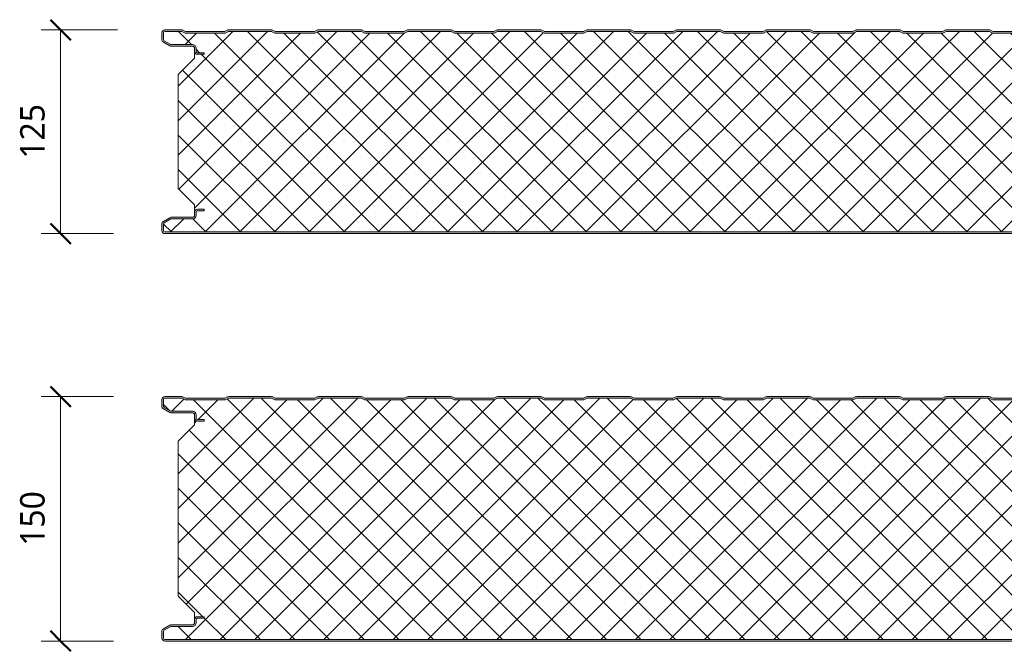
# Model space of a CAD drawing. Header units: millimetres. Extents: x 196 to 3485, y -270 to 1649.
# Tile 2 of 9: x 196 to 800, y 655 to 1043. Entities that reach past the tile are written whole.
import ezdxf

# ---------------------------------------------------------------- set-up
doc = ezdxf.new("R2010")
doc.units = ezdxf.units.MM
for name, color, linetype, lineweight in [('A-ANNO-DIMS', 211, 'Continuous', 9), ('A-ANNO-DIMS-5', 211, 'Continuous', 9), ('A-DETL-GENF', 92, 'Continuous', 13)]:
    doc.layers.add(name, color=color, linetype=linetype, lineweight=lineweight)
doc.styles.add('Yu Gothic', font='Yu Gothic.ttf', dxfattribs={"height": 15})
doc.dimstyles.new('Diagonal', dxfattribs={"dimscale": 304.8, "dimtxt": 17.413553, "dimasz": 0.04101, "dimexe": 0.03937, "dimexo": 0.024606, "dimgap": 0.024606, "dimtad": 1, "dimdec": 0, "dimzin": 0, "dimdsep": 46, "dimtxsty": 'Yu Gothic', "dimblk1": 'OBLIQUE', "dimblk2": 'OBLIQUE', "dimsah": 1, "dimcen": 0.09, "dimazin": 0, "dimtfac": 1, "dimtdec": 4, "dimtix": 1, "dimtmove": 0, "dimatfit": 3, "dimfxl": 1, "dimtvp": 1, "dimtfill": 1, "dimtolj": 1, "dimtzin": 0, "dimarcsym": 2})

# ---------------------------------------------------------------- blocks, each defined once
blk = doc.blocks.new('CR 1100 - FINELINE - FLAT - CR 1100 125mm - FINELINE - FLAT-4202008-15 PANEL SIZE AND PROFILE Copy 1 Copy 2 Copy 1 Copy 1')
at = {"layer": 'A-DETL-GENF'}
h = blk.add_hatch(color=256, dxfattribs=at)
h.paths.add_polyline_path([(999.3, 0), (1096.2, 0), (1096.67, 0.06), (1097.1, 0.24), (1097.48, 0.53), (1097.76, 0.9), (1097.94, 1.33), (1098, 1.8), (1098.04, 9.61), (1098.16, 9.9), (1098.35, 10.15), (1098.6, 10.34), (1098.89, 10.46), (1099.2, 10.5), (1118.2, 10.5), (1118.67, 10.56), (1119.1, 10.74), (1119.48, 11.03), (1119.76, 11.4), (1119.94, 11.83), (1120, 12.3), (1120, 13.2), (1119.94, 13.67), (1119.76, 14.1), (1119.48, 14.47), (1119.1, 14.76), (1118.67, 14.94), (1118.2, 15), (1114, 15), (1114, 14), (1118.41, 13.97), (1118.77, 13.77), (1118.98, 13.41), (1119, 13.2), (1118.98, 12.09), (1118.77, 11.73), (1118.41, 11.53), (1118.2, 11.5), (1099.2, 11.5), (1098.63, 11.43), (1098.1, 11.21), (1097.65, 10.86), (1097.3, 10.4), (1097.08, 9.87), (1097, 9.3), (1096.98, 1.59), (1096.77, 1.23), (1096.41, 1.03), (1096.2, 1), (1.59, 1.03), (1.23, 1.23), (1.03, 1.59), (1, 1.8), (1.03, 6.17), (1.23, 6.53), (1.4, 6.65), (5.46, 9), (18.8, 9), (19.37, 9.07), (19.9, 9.29), (20.36, 9.64), (20.71, 10.1), (20.93, 10.63), (21, 11.2), (21.03, 13.41), (21.23, 13.76), (21.59, 13.97), (21.8, 14), (26, 14), (26, 15), (21.8, 15), (21.33, 14.94), (20.9, 14.76), (20.53, 14.47), (20.24, 14.1), (20.06, 13.67), (20, 13.2), (19.96, 10.89), (19.84, 10.6), (19.65, 10.35), (19.4, 10.16), (19.11, 10.04), (18.8, 10), (5.68, 10), (5.21, 9.94), (4.78, 9.76), (0.9, 7.52), (0.53, 7.23), (0.24, 6.86), (0.06, 6.43), (0, 5.96), (0, 1.8), (0.06, 1.33), (0.24, 0.9), (0.53, 0.53), (0.9, 0.24), (1.33, 0.06), (1.8, 0), (756.52, 0)])
h.paths.add_polyline_path([(1114, 110), (1118.2, 110), (1118.67, 110.06), (1119.1, 110.24), (1119.48, 110.53), (1119.76, 110.9), (1119.94, 111.33), (1120, 111.8), (1120, 112.7), (1119.94, 113.17), (1119.76, 113.6), (1119.48, 113.97), (1119.1, 114.26), (1118.67, 114.44), (1118.2, 114.5), (1098.89, 114.54), (1098.6, 114.66), (1098.35, 114.85), (1098.16, 115.1), (1098.04, 115.39), (1098, 115.7), (1097.95, 123.59), (1097.94, 123.67), (1097.76, 124.1), (1097.48, 124.47), (1097.1, 124.76), (1096.67, 124.94), (1096.2, 125), (1085.51, 124.94), (1085.06, 124.78), (1083.5, 124), (1059.5, 124), (1057.49, 124.94), (1057.01, 125), (1030.51, 124.94), (1030.06, 124.78), (1028.5, 124), (1004.5, 124), (1002.49, 124.94), (1002.01, 125), (975.51, 124.94), (975.06, 124.78), (973.5, 124), (949.5, 124), (947.49, 124.94), (947.01, 125), (920.51, 124.94), (920.06, 124.78), (918.5, 124), (894.5, 124), (892.49, 124.94), (892.01, 125), (865.51, 124.94), (865.06, 124.78), (863.5, 124), (839.5, 124), (837.49, 124.94), (837.01, 125), (810.51, 124.94), (810.06, 124.78), (808.5, 124), (784.5, 124), (782.49, 124.94), (782.01, 125), (755.51, 124.94), (755.06, 124.78), (753.5, 124), (729.5, 124), (727.49, 124.94), (727.01, 125), (700.51, 124.94), (700.06, 124.78), (698.5, 124), (674.5, 124), (672.49, 124.94), (672.01, 125), (645.51, 124.94), (645.06, 124.78), (643.5, 124), (619.5, 124), (617.49, 124.94), (617.01, 125), (590.51, 124.94), (590.06, 124.78), (588.5, 124), (564.5, 124), (562.49, 124.94), (562.01, 125), (535.51, 124.94), (535.06, 124.78), (533.5, 124), (509.5, 124), (507.49, 124.94), (507.01, 125), (480.51, 124.94), (480.06, 124.78), (478.5, 124), (454.5, 124), (452.49, 124.94), (452.01, 125), (425.51, 124.94), (425.06, 124.78), (423.5, 124), (399.5, 124), (397.49, 124.94), (397.01, 125), (370.51, 124.94), (370.06, 124.78), (368.5, 124), (344.5, 124), (342.49, 124.94), (342.01, 125), (315.51, 124.94), (315.06, 124.78), (313.5, 124), (289.5, 124), (287.49, 124.94), (287.01, 125), (260.51, 124.94), (260.06, 124.78), (258.5, 124), (234.5, 124), (232.49, 124.94), (232.01, 125), (205.51, 124.94), (205.06, 124.78), (203.5, 124), (179.5, 124), (177.49, 124.94), (177.01, 125), (150.51, 124.94), (150.06, 124.78), (148.5, 124), (124.5, 124), (122.49, 124.94), (122.01, 125), (95.51, 124.94), (95.06, 124.78), (93.5, 124), (69.5, 124), (67.49, 124.94), (67.01, 125), (40.51, 124.94), (40.06, 124.78), (38.5, 124), (14.5, 124), (12.49, 124.94), (12.01, 125), (1.8, 125), (1.33, 124.94), (0.9, 124.76), (0.53, 124.47), (0.24, 124.1), (0.05, 123.59), (0, 123.2), (0, 119.04), (0.06, 118.57), (0.24, 118.14), (0.53, 117.77), (0.9, 117.48), (4.78, 115.24), (5.21, 115.06), (5.68, 115), (19.11, 114.96), (19.4, 114.84), (19.72, 114.56), (19.84, 114.4), (19.96, 114.11), (20, 113.8), (20, 111.8), (20.06, 111.33), (20.24, 110.9), (20.53, 110.53), (20.9, 110.24), (21.33, 110.06), (21.8, 110), (26, 110), (26, 111), (21.59, 111.03), (21.23, 111.24), (21.03, 111.59), (21, 111.8), (21, 113.8), (20.85, 114.56), (20.71, 114.9), (20.36, 115.36), (19.9, 115.71), (19.37, 115.93), (18.8, 116), (5.46, 116), (1.23, 118.47), (1.03, 118.83), (1, 119.04), (1.03, 123.41), (1.23, 123.77), (1.59, 123.97), (1.8, 124), (12.27, 124), (14.27, 123), (38.74, 123), (40.74, 124), (67.27, 124), (69.27, 123), (93.74, 123), (95.74, 124), (122.27, 124), (124.27, 123), (148.74, 123), (150.74, 124), (177.27, 124), (179.27, 123), (203.74, 123), (205.74, 124), (232.27, 124), (234.27, 123), (258.74, 123), (260.74, 124), (287.27, 124), (289.27, 123), (313.74, 123), (315.74, 124), (342.27, 124), (344.27, 123), (368.74, 123), (370.74, 124), (397.27, 124), (399.27, 123), (423.74, 123), (425.74, 124), (452.27, 124), (454.27, 123), (478.74, 123), (480.74, 124), (507.27, 124), (509.27, 123), (533.74, 123), (535.74, 124), (562.27, 124), (564.27, 123), (588.74, 123), (590.74, 124), (617.27, 124), (619.27, 123), (643.74, 123), (645.74, 124), (672.27, 124), (674.27, 123), (698.74, 123), (700.74, 124), (727.27, 124), (729.27, 123), (753.74, 123), (755.74, 124), (782.27, 124), (784.27, 123), (808.74, 123), (810.74, 124), (837.27, 124), (839.27, 123), (863.74, 123), (865.74, 124), (892.27, 124), (894.27, 123), (918.74, 123), (920.74, 124), (947.27, 124), (949.27, 123), (973.74, 123), (975.74, 124), (1002.27, 124), (1004.27, 123), (1028.74, 123), (1030.74, 124), (1057.27, 124), (1059.27, 123), (1083.74, 123), (1085.74, 124), (1096.41, 123.97), (1096.77, 123.77), (1096.98, 123.41), (1097, 123.2), (1097, 115.7), (1097.08, 115.13), (1097.3, 114.6), (1097.65, 114.15), (1098.1, 113.8), (1098.63, 113.58), (1099.2, 113.5), (1118.41, 113.47), (1118.77, 113.27), (1118.98, 112.91), (1119, 112.7), (1118.98, 111.59), (1118.77, 111.24), (1118.41, 111.03), (1118.2, 111), (1114, 111)])
h = blk.add_hatch(dxfattribs=at)
h.set_pattern_fill('FP_4', color=256, style=0, pattern_type=2)
h.set_pattern_definition([(45, (-283.583, -911.559), (-10.6066, 10.6066), []), (135, (-283.583, -911.559), (-10.6066, -10.6066), [])])
h.paths.add_polyline_path([(270.97, 1), (1096.41, 1.03), (1096.77, 1.24), (1096.9, 1.4), (1097, 1.8), (1097.04, 9.61), (1097.09, 9.9), (1097.3, 10.4), (1097.65, 10.86), (1098.1, 11.21), (1098.63, 11.43), (1099.21, 11.5), (1118.41, 11.53), (1118.77, 11.74), (1118.9, 11.9), (1119, 12.3), (1118.95, 13.41), (1118.89, 13.6), (1118.6, 13.89), (1118.2, 14), (1114, 14), (1114, 15), (1118.6, 14.95), (1118.77, 14.9), (1119.1, 14.76), (1119.48, 14.47), (1119.76, 14.1), (1119.94, 13.67), (1120, 13.52), (1120, 17.6), (1110, 27.61), (1110, 97.68), (1120, 107.6), (1119.98, 111.59), (1119.94, 111.33), (1119.76, 110.9), (1119.48, 110.53), (1119.1, 110.24), (1118.6, 110.05), (1118.2, 110), (1114, 110), (1114, 111), (1118.41, 111.03), (1118.77, 111.24), (1118.9, 111.4), (1119, 111.8), (1118.95, 112.91), (1118.9, 113.1), (1118.6, 113.39), (1118.2, 113.5), (1098.89, 113.54), (1098.6, 113.59), (1098.1, 113.8), (1097.65, 114.15), (1097.3, 114.6), (1097.08, 115.13), (1097, 115.7), (1096.95, 123.41), (1096.9, 123.6), (1096.6, 123.89), (1096.2, 124), (1085.74, 124), (1083.74, 123), (1059.27, 123), (1057.27, 124), (1030.74, 124), (1028.74, 123), (1004.27, 123), (1002.27, 124), (975.74, 124), (973.74, 123), (949.27, 123), (947.27, 124), (920.74, 124), (918.74, 123), (894.27, 123), (892.27, 124), (865.74, 124), (863.74, 123), (839.27, 123), (837.27, 124), (810.74, 124), (808.74, 123), (784.27, 123), (782.27, 124), (755.74, 124), (753.74, 123), (729.27, 123), (727.27, 124), (700.74, 124), (698.74, 123), (674.27, 123), (672.27, 124), (645.74, 124), (643.74, 123), (619.27, 123), (617.27, 124), (590.74, 124), (588.74, 123), (564.27, 123), (562.27, 124), (535.74, 124), (533.74, 123), (509.27, 123), (507.27, 124), (480.74, 124), (478.74, 123), (454.27, 123), (452.27, 124), (425.74, 124), (423.74, 123), (399.27, 123), (397.27, 124), (370.74, 124), (368.74, 123), (344.27, 123), (342.27, 124), (315.74, 124), (313.74, 123), (289.27, 123), (287.27, 124), (260.74, 124), (258.74, 123), (234.27, 123), (232.27, 124), (205.74, 124), (203.74, 123), (179.27, 123), (177.27, 124), (150.74, 124), (148.74, 123), (124.27, 123), (122.27, 124), (95.74, 124), (93.74, 123), (69.27, 123), (67.27, 124), (40.74, 124), (38.74, 123), (14.27, 123), (12.27, 124), (1.59, 123.97), (1.23, 123.77), (1.1, 123.59), (1, 123.2), (1.06, 118.83), (1.11, 118.64), (1.4, 118.35), (5.46, 116), (19.11, 115.96), (19.4, 115.91), (19.9, 115.71), (20.36, 115.36), (20.71, 114.9), (20.93, 114.37), (21, 113.8), (21.06, 111.59), (21.11, 111.4), (21.4, 111.11), (21.8, 111), (26, 111), (26, 110), (21.4, 110.05), (21.23, 110.1), (20.9, 110.24), (20.53, 110.53), (20.24, 110.9), (20.06, 111.33), (20, 111.48), (20, 107.6), (10, 97.68), (10, 27.61), (20, 17.6), (20.03, 13.41), (20.06, 13.67), (20.24, 14.1), (20.61, 14.53), (20.9, 14.76), (21.4, 14.95), (21.8, 15), (26, 15), (26, 14), (21.59, 13.97), (21.23, 13.76), (21.11, 13.6), (21, 13.2), (20.96, 10.89), (20.91, 10.6), (20.61, 9.97), (20.36, 9.64), (19.9, 9.29), (19.37, 9.07), (18.8, 9), (5.46, 9), (1.23, 6.53), (1.11, 6.36), (1, 5.96), (1.06, 1.59), (1.16, 1.33), (1.4, 1.11), (1.8, 1), (28.19, 1)])
for p, q in [((0, 123.2), (0, 119.04)), ((1, 119.04), (1, 123.2)), ((12.01, 125), (1.8, 125)), ((1.8, 124), (12.27, 124)), ((12.27, 124), (14.27, 123)), ((14.5, 124), (12.94, 124.78)), ((14.27, 123), (38.74, 123)), ((38.5, 124), (14.5, 124)), ((40.06, 124.78), (38.5, 124)), ((38.74, 123), (40.74, 124)), ((40.74, 124), (67.27, 124)), ((67.01, 125), (41, 125)), ((67.27, 124), (69.27, 123)), ((69.5, 124), (67.94, 124.78)), ((69.27, 123), (93.74, 123)), ((93.5, 124), (69.5, 124)), ((95.06, 124.78), (93.5, 124)), ((93.74, 123), (95.74, 124)), ((95.74, 124), (122.27, 124)), ((122.01, 125), (96, 125)), ((122.27, 124), (124.27, 123)), ((124.5, 124), (122.94, 124.78)), ((124.27, 123), (148.74, 123)), ((148.5, 124), (124.5, 124)), ((150.06, 124.78), (148.5, 124)), ((148.74, 123), (150.74, 124)), ((150.74, 124), (177.27, 124)), ((177.01, 125), (151, 125)), ((177.27, 124), (179.27, 123)), ((179.5, 124), (177.94, 124.78)), ((179.27, 123), (203.74, 123)), ((203.5, 124), (179.5, 124)), ((205.06, 124.78), (203.5, 124)), ((203.74, 123), (205.74, 124)), ((205.74, 124), (232.27, 124)), ((232.01, 125), (206, 125)), ((232.27, 124), (234.27, 123)), ((234.5, 124), (232.94, 124.78)), ((234.27, 123), (258.74, 123)), ((258.5, 124), (234.5, 124)), ((260.06, 124.78), (258.5, 124)), ((258.74, 123), (260.74, 124)), ((260.74, 124), (287.27, 124)), ((287.01, 125), (261, 125)), ((287.27, 124), (289.27, 123)), ((289.5, 124), (287.94, 124.78)), ((289.27, 123), (313.74, 123)), ((313.5, 124), (289.5, 124)), ((315.06, 124.78), (313.5, 124)), ((313.74, 123), (315.74, 124)), ((315.74, 124), (342.27, 124)), ((342.01, 125), (316, 125)), ((342.27, 124), (344.27, 123)), ((344.5, 124), (342.94, 124.78)), ((344.27, 123), (368.74, 123)), ((368.5, 124), (344.5, 124)), ((370.06, 124.78), (368.5, 124)), ((368.74, 123), (370.74, 124)), ((370.74, 124), (397.27, 124)), ((397.01, 125), (371, 125)), ((397.27, 124), (399.27, 123)), ((399.5, 124), (397.94, 124.78)), ((399.27, 123), (423.74, 123)), ((423.5, 124), (399.5, 124)), ((425.06, 124.78), (423.5, 124)), ((423.74, 123), (425.74, 124)), ((425.74, 124), (452.27, 124)), ((452.01, 125), (426, 125)), ((452.27, 124), (454.27, 123)), ((454.5, 124), (452.94, 124.78)), ((454.27, 123), (478.74, 123)), ((478.5, 124), (454.5, 124)), ((480.06, 124.78), (478.5, 124)), ((478.74, 123), (480.74, 124)), ((480.74, 124), (507.27, 124)), ((507.01, 125), (481, 125)), ((507.27, 124), (509.27, 123)), ((509.5, 124), (507.94, 124.78)), ((509.27, 123), (533.74, 123)), ((533.5, 124), (509.5, 124)), ((0.9, 117.48), (4.78, 115.24)), ((5.46, 116), (1.4, 118.35)), ((18.8, 116), (5.46, 116)), ((5.68, 115), (18.8, 115)), ((20, 113.8), (20, 111.8)), ((20, 111.8), (20, 107.6)), ((21, 111.8), (21, 113.8)), ((26, 111), (21.8, 111)), ((21.8, 110), (26, 110)), ((26, 110), (26, 111)), ((20, 107.6), (10, 97.68)), ((10, 97.68), (10, 27.61)), ((10, 27.61), (20, 17.6)), ((20, 17.6), (20, 13.2)), ((20, 13.2), (20, 11.2)), ((21, 11.2), (21, 13.2)), ((26, 15), (21.8, 15)), ((21.8, 14), (26, 14)), ((26, 14), (26, 15)), ((4.78, 9.76), (0.9, 7.52)), ((1.4, 6.65), (5.46, 9)), ((5.46, 9), (18.8, 9)), ((18.8, 10), (5.68, 10)), ((0, 5.96), (0, 1.8)), ((1, 1.8), (1, 5.96)), ((1096.2, 1), (1.8, 1)), ((1.8, 0), (1096.2, 0))]:
    blk.add_line(p, q, dxfattribs=at)
for centre, radius, start, end in [((1.8, 123.2), 1.8, 90, 180), ((1.8, 123.2), 0.8, 90, 180), ((12.01, 122.9), 2.1, 63.43495, 90), ((41, 122.9), 2.1, 90, 116.56505), ((67.01, 122.9), 2.1, 63.43495, 90), ((96, 122.9), 2.1, 90, 116.56505), ((122.01, 122.9), 2.1, 63.43495, 90), ((151, 122.9), 2.1, 90, 116.56505), ((177.01, 122.9), 2.1, 63.43495, 90), ((206, 122.9), 2.1, 90, 116.56505), ((232.01, 122.9), 2.1, 63.43495, 90), ((261, 122.9), 2.1, 90, 116.56505), ((287.01, 122.9), 2.1, 63.43495, 90), ((316, 122.9), 2.1, 90, 116.56505), ((342.01, 122.9), 2.1, 63.43495, 90), ((371, 122.9), 2.1, 90, 116.56505), ((397.01, 122.9), 2.1, 63.43495, 90), ((426, 122.9), 2.1, 90, 116.56505), ((452.01, 122.9), 2.1, 63.43495, 90), ((481, 122.9), 2.1, 90, 116.56505), ((507.01, 122.9), 2.1, 63.43495, 90), ((1.8, 119.04), 1.8, 180, 240), ((1.8, 119.04), 0.8, 180, 240), ((5.68, 116.8), 1.8, 240, 270), ((18.8, 113.8), 2.2, 360, 90), ((18.8, 113.8), 1.2, 360, 90), ((21.8, 111.8), 1.8, 180, 270), ((21.8, 111.8), 0.8, 180, 270), ((21.8, 13.2), 1.8, 90, 180), ((21.8, 13.2), 0.8, 90, 180), ((1.8, 5.96), 1.8, 120, 180), ((1.8, 5.96), 0.8, 120, 180), ((5.68, 8.2), 1.8, 90, 120), ((18.8, 11.2), 1.2, 270, 0), ((18.8, 11.2), 2.2, 270, 0), ((1.8, 1.8), 1.8, 180, 270), ((1.8, 1.8), 0.8, 180, 270)]:
    blk.add_arc(centre, radius, start, end, dxfattribs=at)
blk = doc.blocks.new('CR 1100 - FINELINE - FLAT - CR 1100 150mm - FINELINE - FLAT-4202010-15 PANEL SIZE AND PROFILE Copy 1 Copy 2 Copy 1 Copy 1')
at = {"layer": 'A-DETL-GENF'}
h = blk.add_hatch(color=256, dxfattribs=at)
h.paths.add_polyline_path([(149.58, 0), (1096.2, 0), (1096.67, 0.06), (1097.1, 0.24), (1097.48, 0.53), (1097.76, 0.9), (1097.94, 1.33), (1098, 1.8), (1098.04, 9.61), (1098.16, 9.9), (1098.35, 10.15), (1098.6, 10.34), (1098.89, 10.46), (1099.2, 10.5), (1118.2, 10.5), (1118.67, 10.56), (1119.1, 10.74), (1119.48, 11.03), (1119.76, 11.4), (1119.94, 11.83), (1120, 12.49), (1120, 13.2), (1119.94, 13.67), (1119.76, 14.1), (1119.48, 14.47), (1119.1, 14.76), (1118.67, 14.94), (1118.2, 15), (1114, 15), (1114, 14), (1118.41, 13.97), (1118.77, 13.77), (1118.98, 13.41), (1119, 13.2), (1118.98, 12.09), (1118.77, 11.73), (1118.41, 11.53), (1118.2, 11.5), (1099.2, 11.5), (1098.63, 11.43), (1098.1, 11.21), (1097.65, 10.86), (1097.3, 10.4), (1097.08, 9.87), (1097, 9.3), (1096.98, 1.59), (1096.77, 1.23), (1096.41, 1.03), (1096.2, 1), (1.59, 1.03), (1.23, 1.23), (1.03, 1.59), (1, 1.8), (1.03, 6.17), (1.23, 6.53), (1.4, 6.65), (5.46, 9), (18.8, 9), (19.37, 9.07), (19.9, 9.29), (20.36, 9.64), (20.71, 10.1), (20.93, 10.63), (21, 11.2), (21.03, 13.41), (21.23, 13.76), (21.59, 13.97), (21.8, 14), (26, 14), (26, 15), (21.8, 15), (21.33, 14.94), (20.9, 14.76), (20.53, 14.47), (20.24, 14.1), (20.06, 13.67), (20, 13.2), (19.96, 10.89), (19.84, 10.6), (19.65, 10.35), (19.4, 10.16), (19.11, 10.04), (18.8, 10), (5.68, 10), (5.21, 9.94), (4.78, 9.76), (0.9, 7.52), (0.53, 7.23), (0.24, 6.86), (0.06, 6.43), (0, 5.96), (0, 1.8), (0.06, 1.33), (0.24, 0.9), (0.53, 0.53), (0.9, 0.24), (1.33, 0.06), (1.8, 0), (28.19, 0)])
h.paths.add_polyline_path([(1118.2, 135), (1118.67, 135.06), (1119.1, 135.24), (1119.48, 135.53), (1119.76, 135.9), (1119.94, 136.33), (1120, 136.8), (1120, 137.7), (1119.94, 138.17), (1119.76, 138.6), (1119.48, 138.97), (1119.1, 139.26), (1118.67, 139.44), (1118.2, 139.5), (1098.89, 139.54), (1098.6, 139.66), (1098.35, 139.85), (1098.16, 140.1), (1098.04, 140.39), (1098, 140.7), (1098, 148.2), (1097.94, 148.67), (1097.76, 149.1), (1097.48, 149.47), (1097.1, 149.76), (1096.67, 149.94), (1096.2, 150), (1085.51, 149.94), (1085.06, 149.78), (1083.5, 149), (1059.5, 149), (1057.49, 149.94), (1057.01, 150), (1030.51, 149.94), (1030.06, 149.78), (1028.5, 149), (1004.5, 149), (1002.49, 149.94), (1002.01, 150), (975.51, 149.94), (975.06, 149.78), (973.5, 149), (949.5, 149), (947.49, 149.94), (947.01, 150), (920.51, 149.94), (920.06, 149.78), (918.5, 149), (894.5, 149), (892.49, 149.94), (892.01, 150), (865.51, 149.94), (865.06, 149.78), (863.5, 149), (839.5, 149), (837.49, 149.94), (837.01, 150), (810.51, 149.94), (810.06, 149.78), (808.5, 149), (784.5, 149), (782.49, 149.94), (782.01, 150), (755.51, 149.94), (755.06, 149.78), (753.5, 149), (729.5, 149), (727.49, 149.94), (727.01, 150), (700.51, 149.94), (700.06, 149.78), (698.5, 149), (674.5, 149), (672.49, 149.94), (672.01, 150), (645.51, 149.94), (645.06, 149.78), (643.5, 149), (619.5, 149), (617.49, 149.94), (617.01, 150), (590.51, 149.94), (590.06, 149.78), (588.5, 149), (564.5, 149), (562.49, 149.94), (562.01, 150), (535.51, 149.94), (535.06, 149.78), (533.5, 149), (509.5, 149), (507.49, 149.94), (507.01, 150), (480.51, 149.94), (480.06, 149.78), (478.5, 149), (454.5, 149), (452.49, 149.94), (452.01, 150), (425.51, 149.94), (425.06, 149.78), (423.5, 149), (399.5, 149), (397.49, 149.94), (397.01, 150), (370.51, 149.94), (370.06, 149.78), (368.5, 149), (344.5, 149), (342.49, 149.94), (342.01, 150), (315.51, 149.94), (315.06, 149.78), (313.5, 149), (289.5, 149), (287.49, 149.94), (287.01, 150), (260.51, 149.94), (260.06, 149.78), (258.5, 149), (234.5, 149), (232.49, 149.94), (232.01, 150), (205.51, 149.94), (205.06, 149.78), (203.5, 149), (179.5, 149), (177.49, 149.94), (177.01, 150), (150.51, 149.94), (150.06, 149.78), (148.5, 149), (124.5, 149), (122.49, 149.94), (122.01, 150), (95.51, 149.94), (95.06, 149.78), (93.5, 149), (69.5, 149), (67.49, 149.94), (67.01, 150), (40.51, 149.94), (40.06, 149.78), (38.5, 149), (14.5, 149), (12.49, 149.94), (12.01, 150), (1.8, 150), (1.33, 149.94), (0.9, 149.76), (0.53, 149.47), (0.24, 149.1), (0.06, 148.67), (0, 148.2), (0, 144.04), (0.06, 143.57), (0.24, 143.14), (0.53, 142.77), (0.9, 142.48), (4.78, 140.24), (5.21, 140.06), (5.68, 140), (19.11, 139.96), (19.4, 139.84), (19.65, 139.65), (19.84, 139.4), (19.96, 139.11), (20, 138.8), (20, 136.8), (20.06, 136.33), (20.24, 135.9), (20.53, 135.53), (20.9, 135.24), (21.33, 135.06), (21.8, 135), (26, 135), (26, 136), (21.59, 136.03), (21.23, 136.24), (21.03, 136.59), (21, 136.8), (20.99, 138.87), (20.93, 139.37), (20.71, 139.9), (20.36, 140.36), (19.9, 140.71), (19.37, 140.93), (18.8, 141), (5.46, 141), (1.23, 143.47), (1.03, 143.83), (1, 144.04), (1.03, 148.41), (1.23, 148.77), (1.59, 148.97), (1.8, 149), (12.27, 149), (14.27, 148), (38.74, 148), (40.74, 149), (67.27, 149), (69.27, 148), (93.74, 148), (95.74, 149), (122.27, 149), (124.27, 148), (148.74, 148), (150.74, 149), (177.27, 149), (179.27, 148), (203.74, 148), (205.74, 149), (232.27, 149), (234.27, 148), (258.74, 148), (260.74, 149), (287.27, 149), (289.27, 148), (313.74, 148), (315.74, 149), (342.27, 149), (344.27, 148), (368.74, 148), (370.74, 149), (397.27, 149), (399.27, 148), (423.74, 148), (425.74, 149), (452.27, 149), (454.27, 148), (478.74, 148), (480.74, 149), (507.27, 149), (509.27, 148), (533.74, 148), (535.74, 149), (562.27, 149), (564.27, 148), (588.74, 148), (590.74, 149), (617.27, 149), (619.27, 148), (643.74, 148), (645.74, 149), (672.27, 149), (674.27, 148), (698.74, 148), (700.74, 149), (727.27, 149), (729.27, 148), (753.74, 148), (755.74, 149), (782.27, 149), (784.27, 148), (808.74, 148), (810.74, 149), (837.27, 149), (839.27, 148), (863.74, 148), (865.74, 149), (892.27, 149), (894.27, 148), (918.74, 148), (920.74, 149), (947.27, 149), (949.27, 148), (973.74, 148), (975.74, 149), (1002.27, 149), (1004.27, 148), (1028.74, 148), (1030.74, 149), (1057.27, 149), (1059.27, 148), (1083.74, 148), (1085.74, 149), (1096.41, 148.97), (1096.77, 148.77), (1096.98, 148.41), (1097, 148.2), (1097, 140.7), (1097.08, 140.13), (1097.3, 139.6), (1097.65, 139.15), (1098.1, 138.8), (1098.63, 138.58), (1099.2, 138.5), (1118.41, 138.47), (1118.77, 138.27), (1118.98, 137.91), (1119, 137.7), (1118.98, 136.59), (1118.77, 136.24), (1118.41, 136.03), (1118.2, 136), (1114, 136), (1114, 135)])
h = blk.add_hatch(dxfattribs=at)
h.set_pattern_fill('FP_5', color=256, style=0, pattern_type=2)
h.set_pattern_definition([(45, (-283.583, -661.559), (-10.6066, 10.6066), []), (135, (-283.583, -661.559), (-10.6066, -10.6066), [])])
h.paths.add_polyline_path([(635.13, 1), (1096.41, 1.03), (1096.77, 1.24), (1096.9, 1.4), (1097, 1.8), (1097.04, 9.61), (1097.09, 9.9), (1097.3, 10.4), (1097.65, 10.86), (1098.1, 11.21), (1098.63, 11.43), (1099.21, 11.5), (1118.41, 11.53), (1118.77, 11.74), (1118.9, 11.9), (1119, 12.49), (1118.95, 13.41), (1118.89, 13.6), (1118.6, 13.89), (1118.2, 14), (1114, 14), (1114, 15), (1118.6, 14.95), (1118.77, 14.9), (1119.1, 14.76), (1119.48, 14.47), (1119.76, 14.1), (1119.94, 13.67), (1120, 13.52), (1120, 17.6), (1110, 27.61), (1110, 122.68), (1120, 132.6), (1119.98, 136.59), (1119.94, 136.33), (1119.76, 135.9), (1119.48, 135.53), (1119.1, 135.24), (1118.6, 135.05), (1118.2, 135), (1114, 135), (1114, 136), (1118.41, 136.03), (1118.77, 136.24), (1118.9, 136.4), (1119, 136.8), (1118.95, 137.91), (1118.9, 138.1), (1118.6, 138.39), (1118.2, 138.5), (1098.89, 138.54), (1098.6, 138.59), (1098, 138.87), (1097.65, 139.15), (1097.3, 139.6), (1097.08, 140.13), (1097, 140.7), (1096.95, 148.41), (1096.9, 148.6), (1096.6, 148.89), (1096.2, 149), (1085.74, 149), (1083.74, 148), (1059.27, 148), (1057.27, 149), (1030.74, 149), (1028.74, 148), (1004.27, 148), (1002.27, 149), (975.74, 149), (973.74, 148), (949.27, 148), (947.27, 149), (920.74, 149), (918.74, 148), (894.27, 148), (892.27, 149), (865.74, 149), (863.74, 148), (839.27, 148), (837.27, 149), (810.74, 149), (808.74, 148), (784.27, 148), (782.27, 149), (755.74, 149), (753.74, 148), (729.27, 148), (727.27, 149), (700.74, 149), (698.74, 148), (674.27, 148), (672.27, 149), (645.74, 149), (643.74, 148), (619.27, 148), (617.27, 149), (590.74, 149), (588.74, 148), (564.27, 148), (562.27, 149), (535.74, 149), (533.74, 148), (509.27, 148), (507.27, 149), (480.74, 149), (478.74, 148), (454.27, 148), (452.27, 149), (425.74, 149), (423.74, 148), (399.27, 148), (397.27, 149), (370.74, 149), (368.74, 148), (344.27, 148), (342.27, 149), (315.74, 149), (313.74, 148), (289.27, 148), (287.27, 149), (260.74, 149), (258.74, 148), (234.27, 148), (232.27, 149), (205.74, 149), (203.74, 148), (179.27, 148), (177.27, 149), (150.74, 149), (148.74, 148), (124.27, 148), (122.27, 149), (95.74, 149), (93.74, 148), (69.27, 148), (67.27, 149), (40.74, 149), (38.74, 148), (14.27, 148), (12.27, 149), (1.59, 148.97), (1.23, 148.77), (1.11, 148.6), (1, 148.2), (1.06, 143.83), (1.11, 143.64), (1.4, 143.35), (5.46, 141), (19.11, 140.96), (19.4, 140.91), (19.9, 140.71), (20.36, 140.36), (20.71, 139.9), (20.93, 139.37), (21, 138.8), (21.06, 136.59), (21.11, 136.4), (21.4, 136.11), (21.8, 136), (26, 136), (26, 135), (21.4, 135.05), (21.23, 135.1), (20.9, 135.24), (20.53, 135.53), (20.24, 135.9), (20.06, 136.33), (20, 136.48), (20, 132.6), (10, 122.68), (10, 27.61), (20, 17.6), (20.03, 13.41), (20.06, 13.67), (20.24, 14.1), (20.61, 14.53), (20.9, 14.76), (21.4, 14.95), (21.8, 15), (26, 15), (26, 14), (21.59, 13.97), (21.23, 13.76), (21.11, 13.6), (21, 13.2), (20.96, 10.89), (20.91, 10.6), (20.71, 10.1), (20.36, 9.64), (19.9, 9.29), (19.37, 9.07), (18.8, 9), (5.46, 9), (1.23, 6.53), (1.11, 6.36), (1, 5.96), (1.06, 1.59), (1.16, 1.33), (1.4, 1.11), (1.8, 1), (513.75, 1)])
for p, q in [((0, 148.2), (0, 144.04)), ((1, 144.04), (1, 148.2)), ((12.01, 150), (1.8, 150)), ((1.8, 149), (12.27, 149)), ((12.27, 149), (14.27, 148)), ((14.5, 149), (12.94, 149.78)), ((14.27, 148), (38.74, 148)), ((38.5, 149), (14.5, 149)), ((40.06, 149.78), (38.5, 149)), ((38.74, 148), (40.74, 149)), ((40.74, 149), (67.27, 149)), ((67.01, 150), (41, 150)), ((67.27, 149), (69.27, 148)), ((69.5, 149), (67.94, 149.78)), ((69.27, 148), (93.74, 148)), ((93.5, 149), (69.5, 149)), ((95.06, 149.78), (93.5, 149)), ((93.74, 148), (95.74, 149)), ((95.74, 149), (122.27, 149)), ((122.01, 150), (96, 150)), ((122.27, 149), (124.27, 148)), ((124.5, 149), (122.94, 149.78)), ((124.27, 148), (148.74, 148)), ((148.5, 149), (124.5, 149)), ((150.06, 149.78), (148.5, 149)), ((148.74, 148), (150.74, 149)), ((150.74, 149), (177.27, 149)), ((177.01, 150), (151, 150)), ((177.27, 149), (179.27, 148)), ((179.5, 149), (177.94, 149.78)), ((179.27, 148), (203.74, 148)), ((203.5, 149), (179.5, 149)), ((205.06, 149.78), (203.5, 149)), ((203.74, 148), (205.74, 149)), ((205.74, 149), (232.27, 149)), ((232.01, 150), (206, 150)), ((232.27, 149), (234.27, 148)), ((234.5, 149), (232.94, 149.78)), ((234.27, 148), (258.74, 148)), ((258.5, 149), (234.5, 149)), ((260.06, 149.78), (258.5, 149)), ((258.74, 148), (260.74, 149)), ((260.74, 149), (287.27, 149)), ((287.01, 150), (261, 150)), ((287.27, 149), (289.27, 148)), ((289.5, 149), (287.94, 149.78)), ((289.27, 148), (313.74, 148)), ((313.5, 149), (289.5, 149)), ((315.06, 149.78), (313.5, 149)), ((313.74, 148), (315.74, 149)), ((315.74, 149), (342.27, 149)), ((342.01, 150), (316, 150)), ((342.27, 149), (344.27, 148)), ((344.5, 149), (342.94, 149.78)), ((344.27, 148), (368.74, 148)), ((368.5, 149), (344.5, 149)), ((370.06, 149.78), (368.5, 149)), ((368.74, 148), (370.74, 149)), ((370.74, 149), (397.27, 149)), ((397.01, 150), (371, 150)), ((397.27, 149), (399.27, 148)), ((399.5, 149), (397.94, 149.78)), ((399.27, 148), (423.74, 148)), ((423.5, 149), (399.5, 149)), ((425.06, 149.78), (423.5, 149)), ((423.74, 148), (425.74, 149)), ((425.74, 149), (452.27, 149)), ((452.01, 150), (426, 150)), ((452.27, 149), (454.27, 148)), ((454.5, 149), (452.94, 149.78)), ((454.27, 148), (478.74, 148)), ((478.5, 149), (454.5, 149)), ((480.06, 149.78), (478.5, 149)), ((478.74, 148), (480.74, 149)), ((480.74, 149), (507.27, 149)), ((507.01, 150), (481, 150)), ((507.27, 149), (509.27, 148)), ((509.5, 149), (507.94, 149.78)), ((509.27, 148), (533.74, 148)), ((533.5, 149), (509.5, 149)), ((0.9, 142.48), (4.78, 140.24)), ((5.46, 141), (1.4, 143.35)), ((18.8, 141), (5.46, 141)), ((5.68, 140), (18.8, 140)), ((20, 138.8), (20, 136.8)), ((20, 136.8), (20, 132.6)), ((21, 136.8), (21, 138.8)), ((26, 136), (21.8, 136)), ((21.8, 135), (26, 135)), ((26, 135), (26, 136)), ((20, 132.6), (10, 122.68)), ((10, 122.68), (10, 27.61)), ((10, 27.61), (20, 17.6)), ((20, 17.6), (20, 13.2)), ((20, 13.2), (20, 11.2)), ((21, 11.2), (21, 13.2)), ((26, 15), (21.8, 15)), ((21.8, 14), (26, 14)), ((26, 14), (26, 15)), ((4.78, 9.76), (0.9, 7.52)), ((1.4, 6.65), (5.46, 9)), ((5.46, 9), (18.8, 9)), ((18.8, 10), (5.68, 10)), ((0, 5.96), (0, 1.8)), ((1, 1.8), (1, 5.96)), ((1096.2, 1), (1.8, 1)), ((1.8, 0), (1096.2, 0))]:
    blk.add_line(p, q, dxfattribs=at)
for centre, radius, start, end in [((1.8, 148.2), 1.8, 90, 180), ((1.8, 148.2), 0.8, 90, 180), ((12.01, 147.9), 2.1, 63.43495, 90), ((41, 147.9), 2.1, 90, 116.56505), ((67.01, 147.9), 2.1, 63.43495, 90), ((96, 147.9), 2.1, 90, 116.56505), ((122.01, 147.9), 2.1, 63.43495, 90), ((151, 147.9), 2.1, 90, 116.56505), ((177.01, 147.9), 2.1, 63.43495, 90), ((206, 147.9), 2.1, 90, 116.56505), ((232.01, 147.9), 2.1, 63.43495, 90), ((261, 147.9), 2.1, 90, 116.56505), ((287.01, 147.9), 2.1, 63.43495, 90), ((316, 147.9), 2.1, 90, 116.56505), ((342.01, 147.9), 2.1, 63.43495, 90), ((371, 147.9), 2.1, 90, 116.56505), ((397.01, 147.9), 2.1, 63.43495, 90), ((426, 147.9), 2.1, 90, 116.56505), ((452.01, 147.9), 2.1, 63.43495, 90), ((481, 147.9), 2.1, 90, 116.56505), ((507.01, 147.9), 2.1, 63.43495, 90), ((1.8, 144.04), 1.8, 180, 240), ((1.8, 144.04), 0.8, 180, 240), ((5.68, 141.8), 1.8, 240, 270), ((18.8, 138.8), 2.2, 360, 90), ((18.8, 138.8), 1.2, 360, 90), ((21.8, 136.8), 1.8, 180, 270), ((21.8, 136.8), 0.8, 180, 270), ((21.8, 13.2), 1.8, 90, 180), ((21.8, 13.2), 0.8, 90, 180), ((1.8, 5.96), 1.8, 120, 180), ((1.8, 5.96), 0.8, 120, 180), ((5.68, 8.2), 1.8, 90, 120), ((18.8, 11.2), 1.2, 270, 0), ((18.8, 11.2), 2.2, 270, 0), ((1.8, 1.8), 1.8, 180, 270), ((1.8, 1.8), 0.8, 180, 270)]:
    blk.add_arc(centre, radius, start, end, dxfattribs=at)
blk = doc.blocks.new('DIMBLOCK4-15 PANEL SIZE AND PROFILE Copy 1 Copy 2 Copy 1 Copy 1')
at = {"layer": 'A-ANNO-DIMS-5', "lineweight": 50}
for p, q in [((221.48, 1036.56), (215.23, 1042.81)), ((221.48, 1036.56), (227.73, 1030.31)), ((221.48, 911.56), (215.23, 917.81)), ((221.48, 911.56), (227.73, 905.31))]:
    blk.add_line(p, q, dxfattribs=at)
at = {"layer": 'A-ANNO-DIMS-5'}
for p, q in [((221.48, 1036.56), (209.48, 1036.56)), ((221.48, 911.56), (221.48, 1036.56)), ((221.48, 1036.56), (256.31, 1036.56)), ((221.48, 911.56), (209.48, 911.56)), ((221.48, 911.56), (253.92, 911.56))]:
    blk.add_line(p, q, dxfattribs=at)
at = {"layer": 'A-ANNO-DIMS-5', "color": 0, "insert": (196.68, 957.54), "char_height": 15, "width": 39.6414, "attachment_point": 1, "rotation": 90, "line_spacing_factor": 1.024327, "style": 'Yu Gothic', "bg_fill": 3, "box_fill_scale": 1.25, "bg_fill_color": 256, "bg_fill_true_color": 13158600, "bg_fill_transparency": 0}
blk.add_mtext('125', dxfattribs=at)
blk = doc.blocks.new('_Oblique')
at = {"color": 0, "linetype": 'ByBlock', "lineweight": -2}
blk.add_line((-0.5, -0.5), (0.5, 0.5), dxfattribs=at)
blk = doc.blocks.new('DIMBLOCK5-15 PANEL SIZE AND PROFILE Copy 1 Copy 2 Copy 1 Copy 1')
at = {"layer": 'A-ANNO-DIMS-5', "lineweight": 50}
for p, q in [((221.48, 811.56), (215.23, 817.81)), ((221.48, 811.56), (227.73, 805.31)), ((221.48, 661.56), (215.23, 667.81)), ((221.48, 661.56), (227.73, 655.31))]:
    blk.add_line(p, q, dxfattribs=at)
at = {"layer": 'A-ANNO-DIMS-5'}
for p, q in [((221.48, 811.56), (209.48, 811.56)), ((221.48, 661.56), (221.48, 811.56)), ((221.48, 811.56), (253.92, 811.56)), ((221.48, 661.56), (209.48, 661.56)), ((221.48, 661.56), (253.92, 661.56))]:
    blk.add_line(p, q, dxfattribs=at)
at = {"layer": 'A-ANNO-DIMS-5', "color": 0, "insert": (196.68, 720.04), "char_height": 15, "width": 39.6414, "attachment_point": 1, "rotation": 90, "line_spacing_factor": 1.024327, "style": 'Yu Gothic', "bg_fill": 3, "box_fill_scale": 1.25, "bg_fill_color": 256, "bg_fill_true_color": 13158600, "bg_fill_transparency": 0}
blk.add_mtext('150', dxfattribs=at)

msp = doc.modelspace()

# ---------------------------------------------------------------- block references
at = {"layer": 'A-DETL-GENF'}
for name, p in [('CR 1100 - FINELINE - FLAT - CR 1100 125mm - FINELINE - FLAT-4202008-15 PANEL SIZE AND PROFILE Copy 1 Copy 2 Copy 1 Copy 1', (283.58, 911.56)), ('CR 1100 - FINELINE - FLAT - CR 1100 150mm - FINELINE - FLAT-4202010-15 PANEL SIZE AND PROFILE Copy 1 Copy 2 Copy 1 Copy 1', (283.58, 661.56))]:
    msp.add_blockref(name, p, dxfattribs=at)

# ---------------------------------------------------------------- dimensions: what is measured, and where the dimension line sits
at = {"layer": 'A-ANNO-DIMS'}
for base, p1, p2, override, picture, middle in [((221.48, 1036.56), (261.42, 911.56), (263.81, 1036.56), {"dimpost": '<>', "dimfxl": 125.022841}, 'DIMBLOCK4-15 PANEL SIZE AND PROFILE Copy 1 Copy 2 Copy 1 Copy 1', (206.48, 974.06)), ((221.48, 811.56), (261.42, 661.56), (261.42, 811.56), {"dimpost": '<>', "dimfxl": 150}, 'DIMBLOCK5-15 PANEL SIZE AND PROFILE Copy 1 Copy 2 Copy 1 Copy 1', (206.48, 736.56))]:
    dim = msp.add_linear_dim(base=base, p1=p1, p2=p2, angle=90, dimstyle='Diagonal', override=override, dxfattribs=at)
    dim.commit()
    dim.dimension.update_dxf_attribs({"geometry": picture, "text_midpoint": middle})

doc.saveas('drawing.dxf')
